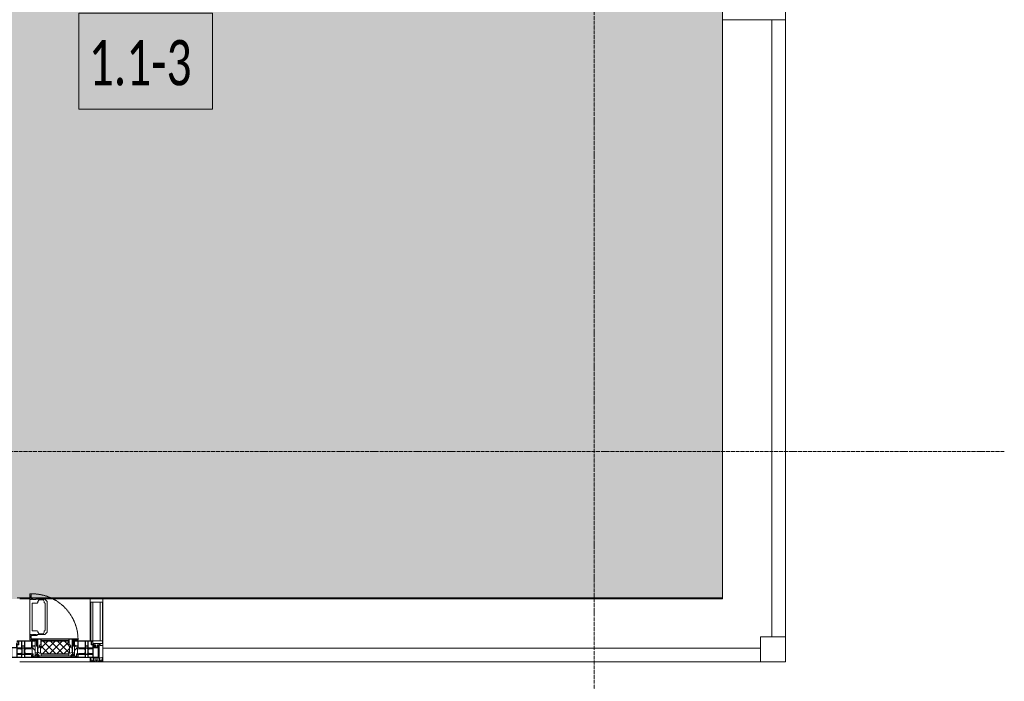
# Model space of a CAD drawing. Header units: millimetres. Extents: x -26888115 to 7466299, y -86687 to 22081.
# Tile 115 of 225: x 70838 to 74746, y -49811 to -47184. Entities that reach past the tile are written whole.
import ezdxf

# ---------------------------------------------------------------- set-up
doc = ezdxf.new("R2010")
doc.units = ezdxf.units.MM
doc.linetypes.add('-D1-02х01', pattern=[3, 2, -1])
doc.linetypes.add('-D1d1-15x02', pattern=[19, 15, -2, 0, -2])
for name, color, linetype, lineweight in [('_0', 7, 'Continuous', 13), ('A-010-A_ROOM', 7, 'Continuous', 18), ('A-214-M_CURT_WALL', 7, 'Continuous', 5), ('A-215-M_CURT_PANEL', 7, 'Continuous', 5), ('A-230-M_FLOOR', 7, 'Continuous', 5), ('A-314-M_WINDOW', 7, 'Continuous', 5), ('Z-060-M_DETAIL', 7, 'Continuous', 5), ('Оси', 7, 'Continuous', 5)]:
    doc.layers.add(name, color=color, linetype=linetype, lineweight=lineweight)
doc.styles.add('Calibri Light_2', font='Calibri light.ttf', dxfattribs={"width": 0.7, "height": 250})

# ---------------------------------------------------------------- blocks, each defined once
blk = doc.blocks.new('A_PAN_Створка - 383мм-V8-50_AS_Plan_32_Пентхаус')
at = {"layer": 'A-215-M_CURT_PANEL'}
h = blk.add_hatch(dxfattribs=at)
h.set_pattern_fill('FP_9', color=256, style=0, pattern_type=2)
h.set_pattern_definition([(225, (34800, -754.981), (14.142136, -14.142136), []), (315, (34800, -754.981), (14.142136, 14.142136), [])])
h.paths.add_polyline_path([(6.4, -31.8), (-54.5, -31.8), (-54.9, -34.1), (-57.2, -36.4), (-57.2, -60.8), (-54.6, -63.4), (-53.6, -82.7), (54.6, -81.8), (54.6, -63.4), (57.2, -60.8), (57.2, -36.4), (54.9, -34.1), (54.5, -31.8)])
at = {"layer": 'A-314-M_WINDOW'}
for p, q in [((-67.9, -17), (-171, -17)), ((-171, -17), (-171, -57)), ((-171, -18.5), (-153.5, -18.5)), ((-153.5, -18.5), (-152, -20)), ((-152, -20), (-152, -73.5)), ((-150.5, -17), (-150.5, -29.4)), ((-132.4, -18.6), (-150.5, -18.6)), ((-150.5, -29.4), (-132.4, -29.4)), ((-150.5, -33.6), (-150.5, -68)), ((-136.3, -33.6), (-150.5, -33.6)), ((-137.2, -31), (-135.8, -35)), ((-132.5, -31), (-137.2, -31)), ((-132.1, -36.8), (-135.8, -35)), ((-132.5, -31.9), (-133.4, -33.7)), ((-133.4, -33.7), (-130.1, -35.3)), ((-132.5, -31.9), (-132.5, -31)), ((-132.4, -29.4), (-132.4, -18.6)), ((-132.1, -49), (-132.1, -36.8)), ((-131, -18.2), (-131, -29.5)), ((-120.8, -18.2), (-131, -18.2)), ((-131, -29.5), (-120.8, -29.5)), ((-131, -30.9), (-131, -33)), ((-120.8, -30.9), (-131, -30.9)), ((-129.4, -34.6), (-131, -33)), ((-130.1, -35.3), (-129.4, -34.6)), ((-130.1, -35.3), (-130.1, -50.4)), ((-122.4, -34.6), (-120.8, -33)), ((-121.7, -35.3), (-122.4, -34.6)), ((-118.4, -33.7), (-121.7, -35.3)), ((-121.7, -35.3), (-121.7, -50.4)), ((-120.8, -18.2), (-120.8, -29.5)), ((-120.8, -30.9), (-120.8, -33)), ((-119.7, -36.8), (-115.9, -35)), ((-119.7, -49), (-119.7, -36.8)), ((-119.3, -18.6), (-92.5, -18.6)), ((-119.3, -29.4), (-119.3, -18.6)), ((-92.5, -29.4), (-119.3, -29.4)), ((-119.3, -31), (-114.6, -31)), ((-119.3, -31.9), (-119.3, -31)), ((-119.3, -31.9), (-118.4, -33.7)), ((-114.6, -31), (-115.9, -35)), ((-94.1, -33.5), (-115.4, -33.5)), ((-89.9, -35.1), (-94.1, -33.5)), ((-92.5, -18.6), (-92.5, -29.4)), ((-90.8, -18.5), (-90.8, -29.4)), ((-87.3, -18.5), (-90.8, -18.5)), ((-90.8, -29.4), (-85.9, -29.4)), ((-89.9, -32.5), (-89.9, -35.1)), ((-85.9, -32.5), (-89.9, -32.5)), ((-89.9, -35.1), (-89.9, -50.9)), ((-87.3, -20.4), (-87.3, -18.5)), ((-87.3, -20.4), (-87.3, -21.9)), ((-84.8, -20.4), (-87.3, -20.4)), ((-87.3, -21.9), (-85.9, -21.9)), ((-85.9, -18.2), (-85.9, -20.4)), ((-75.9, -18.2), (-85.9, -18.2)), ((-85.9, -21.9), (-85.9, -29.4)), ((-85.9, -29.4), (-85.9, -32.5)), ((-83.4, -20.4), (-84.8, -20.4)), ((-70, -33.8), (-83.4, -20.4)), ((-78, -84), (-78, -23.5)), ((-78, -23.5), (-67.9, -23.5)), ((-78, -36.8), (-70, -36.8)), ((-78, -45.6), (-78, -36.8)), ((-75.9, -21.5), (-75.9, -18.2)), ((-75.9, -21.5), (-75.9, -23.5)), ((-74.9, -21.5), (-75.9, -21.5)), ((-75.9, -23.5), (-73, -23.5)), ((-74.9, -17.9), (-74.9, -21.5)), ((-68.9, -17.9), (-74.9, -17.9)), ((-67.2, -29.3), (-73, -23.5)), ((-61.4, -23.5), (-70, -32.1)), ((-70, -32.1), (-70, -62.5)), ((-70, -36.8), (-70, -33.8)), ((-68.9, -21.5), (-68.9, -17.9)), ((-67.9, -21.5), (-68.9, -21.5)), ((67.9, -17), (-67.9, -17)), ((-61.4, -23.5), (-67.9, -17)), ((-67.9, -17), (-67.9, -23.5)), ((-67.9, -17), (67.9, -17)), ((-67.9, -21.5), (-67.9, -23.5)), ((-67.9, -23.5), (-64.6, -26.8)), ((-67.9, -23.5), (-64.6, -26.8)), ((-64.6, -26.8), (-67.2, -29.3)), ((-64.6, -26.8), (-61.4, -23.5)), ((61.4, -23.5), (-61.4, -23.5)), ((67.9, -17), (61.4, -23.5)), ((70, -32.1), (61.4, -23.5)), ((61.4, -23.5), (64.6, -26.8)), ((67.9, -23.5), (64.6, -26.8)), ((64.6, -26.8), (67.9, -23.5)), ((64.6, -26.8), (67.2, -29.3)), ((67.2, -29.3), (73, -23.5)), ((67.9, -23.5), (67.9, -17)), ((171, -17), (67.9, -17)), ((67.9, -21.5), (67.9, -23.5)), ((67.9, -21.5), (68.9, -21.5)), ((67.9, -23.5), (78, -23.5)), ((68.9, -17.9), (74.9, -17.9)), ((68.9, -21.5), (68.9, -17.9)), ((70, -33.8), (83.4, -20.4)), ((70, -62.5), (70, -32.1)), ((70, -36.8), (70, -33.8)), ((78, -36.8), (70, -36.8)), ((75.9, -23.5), (73, -23.5)), ((74.9, -17.9), (74.9, -21.5)), ((74.9, -21.5), (75.9, -21.5)), ((75.9, -18.2), (85.9, -18.2)), ((75.9, -21.5), (75.9, -18.2)), ((75.9, -21.5), (75.9, -23.5)), ((78, -23.5), (78, -84)), ((78, -45.6), (78, -36.8)), ((83.4, -20.4), (84.8, -20.4)), ((84.8, -20.4), (87.3, -20.4)), ((85.9, -18.2), (85.9, -20.4)), ((85.9, -21.9), (85.9, -29.4)), ((87.3, -21.9), (85.9, -21.9)), ((85.9, -29.4), (85.9, -32.5)), ((90.8, -29.4), (85.9, -29.4)), ((85.9, -32.5), (89.9, -32.5)), ((87.3, -18.5), (90.8, -18.5)), ((87.3, -20.4), (87.3, -18.5)), ((87.3, -20.4), (87.3, -21.9)), ((89.9, -32.5), (89.9, -35.1)), ((89.9, -35.1), (94.1, -33.5)), ((89.9, -35.1), (89.9, -50.9)), ((90.8, -18.5), (90.8, -29.4)), ((92.5, -18.6), (92.5, -29.4)), ((119.3, -18.6), (92.5, -18.6)), ((92.5, -29.4), (119.3, -29.4)), ((94.1, -33.5), (115.4, -33.5)), ((114.6, -31), (115.9, -35)), ((119.3, -31), (114.6, -31)), ((119.7, -36.8), (115.9, -35)), ((119.3, -31.9), (118.4, -33.7)), ((118.4, -33.7), (121.7, -35.3)), ((119.3, -29.4), (119.3, -18.6)), ((119.3, -31.9), (119.3, -31)), ((119.7, -49), (119.7, -36.8)), ((120.8, -18.2), (120.8, -29.5)), ((120.8, -18.2), (131, -18.2)), ((131, -29.5), (120.8, -29.5)), ((120.8, -30.9), (120.8, -33)), ((120.8, -30.9), (131, -30.9)), ((122.4, -34.6), (120.8, -33)), ((121.7, -35.3), (122.4, -34.6)), ((121.7, -35.3), (121.7, -50.4)), ((129.4, -34.6), (131, -33)), ((130.1, -35.3), (129.4, -34.6)), ((133.4, -33.7), (130.1, -35.3)), ((130.1, -35.3), (130.1, -50.4)), ((131, -18.2), (131, -29.5)), ((131, -30.9), (131, -33)), ((132.1, -36.8), (135.8, -35)), ((132.1, -49), (132.1, -36.8)), ((132.4, -18.6), (150.5, -18.6)), ((132.4, -29.4), (132.4, -18.6)), ((150.5, -29.4), (132.4, -29.4)), ((132.5, -31), (137.2, -31)), ((132.5, -31.9), (132.5, -31)), ((132.5, -31.9), (133.4, -33.7)), ((137.2, -31), (135.8, -35)), ((136.3, -33.6), (150.5, -33.6)), ((150.5, -17), (150.5, -29.4)), ((150.5, -33.6), (150.5, -68)), ((153.5, -18.5), (152, -20)), ((152, -20), (152, -73.5)), ((171, -18.5), (153.5, -18.5)), ((171, -57), (171, -17)), ((-171, -55.5), (-152, -55.5)), ((-171, -57), (-156, -57)), ((-153, -60), (-153, -73.5)), ((-153, -73.5), (-150, -73.5)), ((-136.4, -52.4), (-150.5, -52.4)), ((-150.5, -56.6), (-132.4, -56.6)), ((-150.5, -68), (-143.5, -68)), ((-150.5, -69.5), (-150.5, -73.5)), ((-145, -69.5), (-150.5, -69.5)), ((-150, -73.5), (-150, -84)), ((-145, -69.5), (-145, -79.5)), ((-143.5, -68), (-143.5, -81)), ((-137.2, -54.8), (-135.8, -50.8)), ((-132.5, -54.8), (-137.2, -54.8)), ((-132.1, -49), (-135.8, -50.8)), ((-133.4, -52), (-130.1, -50.4)), ((-132.5, -53.8), (-133.4, -52)), ((-132.5, -53.8), (-132.5, -54.8)), ((-132.4, -56.6), (-132.4, -82.5)), ((-129.4, -51.1), (-131, -52.7)), ((-131, -55.1), (-131, -52.7)), ((-120.8, -55.1), (-131, -55.1)), ((-131, -56.5), (-131, -62.6)), ((-131, -56.5), (-120.8, -56.5)), ((-120.8, -62.6), (-131, -62.6)), ((-131, -64.6), (-120.8, -64.6)), ((-131, -82.5), (-131, -64.6)), ((-130.1, -50.4), (-129.4, -51.1)), ((-121.7, -50.4), (-122.4, -51.1)), ((-122.4, -51.1), (-120.8, -52.7)), ((-118.4, -52), (-121.7, -50.4)), ((-120.8, -55.1), (-120.8, -52.7)), ((-120.8, -56.5), (-120.8, -62.6)), ((-120.8, -82.5), (-120.8, -64.6)), ((-119.7, -49), (-115.9, -50.8)), ((-119.3, -53.8), (-118.4, -52)), ((-119.3, -53.8), (-119.3, -54.8)), ((-119.3, -54.8), (-114.6, -54.8)), ((-119.3, -56.6), (-119.3, -82.5)), ((-92.5, -56.6), (-119.3, -56.6)), ((-114.6, -54.8), (-115.9, -50.8)), ((-94.1, -52.5), (-115.3, -52.5)), ((-89.9, -50.9), (-94.1, -52.5)), ((-92.5, -56.6), (-92.5, -82.5)), ((-90.8, -56.6), (-85.9, -56.6)), ((-90.8, -62.7), (-90.8, -56.6)), ((-80.4, -62.7), (-90.8, -62.7)), ((-90.8, -64.6), (-90.8, -82.5)), ((-80.1, -64.6), (-90.8, -64.6)), ((-89.9, -52.2), (-89.9, -50.9)), ((-89.9, -52.2), (-88.6, -53.5)), ((-85.9, -53.5), (-88.6, -53.5)), ((-85.9, -53.5), (-78, -45.6)), ((-85.9, -56.6), (-85.9, -53.5)), ((-80.4, -61.1), (-80.4, -62.7)), ((-78, -61.1), (-80.4, -61.1)), ((-80.1, -66.1), (-80.1, -64.6)), ((-78, -66.1), (-80.1, -66.1)), ((-78, -66.1), (-78, -61.1)), ((-70, -62.5), (-73.9, -62.5)), ((-73.9, -62.5), (-73.9, -87.5)), ((73.9, -62.5), (70, -62.5)), ((73.9, -87.5), (73.9, -62.5)), ((85.9, -53.5), (78, -45.6)), ((78, -61.1), (80.4, -61.1)), ((78, -66.1), (78, -61.1)), ((78, -66.1), (80.1, -66.1)), ((80.1, -64.6), (90.8, -64.6)), ((80.1, -66.1), (80.1, -64.6)), ((80.4, -61.1), (80.4, -62.7)), ((80.4, -62.7), (90.8, -62.7)), ((85.9, -53.5), (88.6, -53.5)), ((85.9, -56.6), (85.9, -53.5)), ((90.8, -56.6), (85.9, -56.6)), ((89.9, -52.2), (88.6, -53.5)), ((89.9, -50.9), (94.1, -52.5)), ((89.9, -52.2), (89.9, -50.9)), ((90.8, -62.7), (90.8, -56.6)), ((90.8, -64.6), (90.8, -82.5)), ((92.5, -56.6), (119.3, -56.6)), ((92.5, -56.6), (92.5, -82.5)), ((94.1, -52.5), (115.3, -52.5)), ((114.6, -54.8), (115.9, -50.8)), ((119.3, -54.8), (114.6, -54.8)), ((119.7, -49), (115.9, -50.8)), ((118.4, -52), (121.7, -50.4)), ((119.3, -53.8), (118.4, -52)), ((119.3, -53.8), (119.3, -54.8)), ((119.3, -56.6), (119.3, -82.5)), ((122.4, -51.1), (120.8, -52.7)), ((120.8, -55.1), (120.8, -52.7)), ((120.8, -55.1), (131, -55.1)), ((120.8, -56.5), (120.8, -62.6)), ((131, -56.5), (120.8, -56.5)), ((120.8, -62.6), (131, -62.6)), ((120.8, -82.5), (120.8, -64.6)), ((131, -64.6), (120.8, -64.6)), ((121.7, -50.4), (122.4, -51.1)), ((130.1, -50.4), (129.4, -51.1)), ((129.4, -51.1), (131, -52.7)), ((133.4, -52), (130.1, -50.4)), ((131, -55.1), (131, -52.7)), ((131, -56.5), (131, -62.6)), ((131, -82.5), (131, -64.6)), ((132.1, -49), (135.8, -50.8)), ((150.5, -56.6), (132.4, -56.6)), ((132.4, -56.6), (132.4, -82.5)), ((132.5, -53.8), (133.4, -52)), ((132.5, -53.8), (132.5, -54.8)), ((132.5, -54.8), (137.2, -54.8)), ((137.2, -54.8), (135.8, -50.8)), ((136.4, -52.4), (150.5, -52.4)), ((143.5, -68), (143.5, -81)), ((150.5, -68), (143.5, -68)), ((145, -69.5), (150.5, -69.5)), ((145, -69.5), (145, -79.5)), ((150, -84), (150, -73.5)), ((150, -73.5), (153, -73.5)), ((150.5, -69.5), (150.5, -73.5)), ((171, -55.5), (152, -55.5)), ((153, -73.5), (153, -60)), ((156, -57), (171, -57)), ((-150, -84), (-78, -84)), ((-148.5, -81), (-148.5, -82.5)), ((-143.5, -81), (-148.5, -81)), ((-148.5, -82.5), (-132.4, -82.5)), ((-131, -82.5), (-120.8, -82.5)), ((-119.3, -82.5), (-92.5, -82.5)), ((-73.9, -87.5), (-91.5, -87.5)), ((-91.5, -87.5), (-91.5, -92)), ((-91.5, -92), (91.5, -92)), ((-90.8, -82.5), (-79.5, -82.5)), ((-78, -84), (-85, -84)), ((-85, -84), (-85, -87.5)), ((-85, -87.5), (-78, -87.5)), ((-79.5, -80.6), (-78, -80.6)), ((-79.5, -82.5), (-79.5, -80.6)), ((-78, -87.5), (-78, -84)), ((-78, -84), (-73.9, -84)), ((73.9, -84), (78, -84)), ((91.5, -87.5), (73.9, -87.5)), ((79.5, -80.6), (78, -80.6)), ((78, -87.5), (78, -84)), ((78, -84), (85, -84)), ((78, -84), (150, -84)), ((85, -87.5), (78, -87.5)), ((79.5, -82.5), (79.5, -80.6)), ((90.8, -82.5), (79.5, -82.5)), ((85, -84), (85, -87.5)), ((91.5, -92), (91.5, -87.5)), ((119.3, -82.5), (92.5, -82.5)), ((131, -82.5), (120.8, -82.5)), ((148.5, -82.5), (132.4, -82.5)), ((143.5, -81), (148.5, -81)), ((148.5, -81), (148.5, -82.5))]:
    blk.add_line(p, q, dxfattribs=at)
for centre, start, end in [((-156, -60), 0, 90), ((156, -60), 90, 180)]:
    blk.add_arc(centre, 3, start, end, dxfattribs=at)
at = {"layer": 'A-314-M_WINDOW', "linetype": '-D1-02х01'}
blk.add_arc((91.4, -87.5), 183, 181.4091, 271.1445, dxfattribs=at)
at = {"layer": 'Z-060-M_DETAIL'}
for p, q in [((-70, -32.1), (-61.4, -23.5)), ((-70, -62.5), (-70, -32.1)), ((-67.8, -38.3), (-65.7, -37.4)), ((-67.8, -55.7), (-67.8, -38.3)), ((-65.7, -37.4), (-60.8, -34.7)), ((61.4, -23.5), (-61.4, -23.5)), ((-60.8, -34.7), (-57.3, -35.9)), ((-55.2, -33.8), (-57.3, -35.9)), ((-54.9, -34.1), (-57.2, -36.4)), ((-57.2, -36.4), (-57.2, -60.8)), ((-55.2, -33.8), (-54.8, -31.5)), ((-54.9, -25.8), (-53.9, -24.8)), ((-54.9, -29.5), (-54.9, -25.8)), ((-53.9, -30.5), (-54.9, -29.5)), ((-54.5, -31.8), (-54.9, -34.1)), ((0, -31.5), (-54.8, -31.5)), ((54.5, -31.8), (-54.5, -31.8)), ((-53.9, -24.8), (53.9, -24.8)), ((53.9, -30.5), (-53.9, -30.5)), ((0, -31.5), (54.8, -31.5)), ((54.9, -25.8), (53.9, -24.8)), ((53.9, -30.5), (54.9, -29.5)), ((54.9, -34.1), (54.5, -31.8)), ((55.2, -33.8), (54.8, -31.5)), ((54.9, -29.5), (54.9, -25.8)), ((57.2, -36.4), (54.9, -34.1)), ((55.2, -33.8), (57.3, -35.9)), ((57.2, -60.8), (57.2, -36.4)), ((60.8, -34.7), (57.3, -35.9)), ((65.7, -37.4), (60.8, -34.7)), ((70, -32.1), (61.4, -23.5)), ((67.8, -38.3), (65.7, -37.4)), ((67.8, -55.7), (67.8, -38.3)), ((70, -62.5), (70, -32.1)), ((-73.9, -62.5), (-70, -62.5)), ((-73.9, -87.5), (-73.9, -62.5)), ((-69.4, -66.5), (-73.9, -66.5)), ((-69.4, -81.5), (-69.4, -66.5)), ((-61.7, -62.5), (-67.9, -62.5)), ((-67.9, -62.5), (-67.9, -89.3)), ((-66, -56.5), (-67.8, -55.7)), ((-66, -56.5), (-62, -59.1)), ((-62, -59.1), (-60.7, -61)), ((-61.7, -64.9), (-61.7, -62.5)), ((-60.1, -67.7), (-61.7, -64.9)), ((-60.7, -61), (-57.4, -61)), ((-56.4, -67.7), (-60.1, -67.7)), ((-57.4, -61), (-54.9, -63.5)), ((-57.2, -60.8), (-54.6, -63.4)), ((-56.4, -89.4), (-56.4, -67.7)), ((-54.9, -63.5), (-54.9, -81.9)), ((-54.6, -63.4), (-54.6, -81.8)), ((54.6, -63.4), (57.2, -60.8)), ((54.6, -81.8), (54.6, -63.4)), ((57.4, -61), (54.9, -63.5)), ((54.9, -63.5), (54.9, -81.9)), ((56.4, -67.7), (60.1, -67.7)), ((56.4, -89.4), (56.4, -67.7)), ((60.7, -61), (57.4, -61)), ((60.1, -67.7), (61.7, -64.9)), ((62, -59.1), (60.7, -61)), ((61.7, -62.5), (67.9, -62.5)), ((61.7, -64.9), (61.7, -62.5)), ((66, -56.5), (62, -59.1)), ((66, -56.5), (67.8, -55.7)), ((67.9, -62.5), (67.9, -89.3)), ((69.4, -66.5), (73.9, -66.5)), ((69.4, -81.5), (69.4, -66.5)), ((73.9, -62.5), (70, -62.5)), ((73.9, -87.5), (73.9, -62.5)), ((-91.5, -87.5), (-73.9, -87.5)), ((-91.5, -92), (-91.5, -87.5)), ((-91.5, -92), (91.5, -92)), ((-83.4, -90.3), (-83.4, -87.5)), ((-83.4, -90.3), (-69.4, -90.3)), ((-73.9, -81.5), (-69.4, -81.5)), ((-69.4, -85.5), (-73.9, -85.5)), ((-69.4, -90.3), (-69.4, -85.5)), ((-67.9, -89.3), (-66.9, -90.3)), ((-66.9, -90.3), (-57.4, -90.3)), ((-57.4, -90.3), (-56.4, -89.4)), ((-54.9, -81.9), (-53.8, -83)), ((-54.9, -85.6), (-53.9, -84.6)), ((-54.9, -89.3), (-54.9, -85.6)), ((-53.9, -90.3), (-54.9, -89.3)), ((-54.6, -81.8), (-53.6, -82.7)), ((-53.9, -84.6), (53.9, -84.6)), ((53.9, -90.3), (-53.9, -90.3)), ((53.8, -83), (-53.8, -83)), ((-53.6, -82.7), (53.6, -82.7)), ((53.6, -82.7), (54.6, -81.8)), ((54.9, -81.9), (53.8, -83)), ((54.9, -85.6), (53.9, -84.6)), ((53.9, -90.3), (54.9, -89.3)), ((54.9, -89.3), (54.9, -85.6)), ((57.4, -90.3), (56.4, -89.4)), ((66.9, -90.3), (57.4, -90.3)), ((67.9, -89.3), (66.9, -90.3)), ((73.9, -81.5), (69.4, -81.5)), ((69.4, -85.5), (73.9, -85.5)), ((69.4, -90.3), (69.4, -85.5)), ((83.4, -90.3), (69.4, -90.3)), ((91.5, -87.5), (73.9, -87.5)), ((83.4, -90.3), (83.4, -87.5)), ((91.5, -92), (91.5, -87.5))]:
    blk.add_line(p, q, dxfattribs=at)
at = {"layer": 'Z-060-M_DETAIL', "color": 9, "true_color": 0xc8c8c8}
for p, q in [((39.7, -109), (31.1, -117.6)), ((70.1, -109), (39.7, -109)), ((45, -113.3), (42.3, -118.2)), ((45.9, -111.2), (45, -113.3)), ((63.3, -111.2), (45.9, -111.2)), ((64.1, -113), (63.3, -111.2)), ((64.1, -113), (66.7, -117)), ((66.7, -117), (68.6, -118.3)), ((70.1, -105.1), (70.1, -109)), ((95.1, -105.1), (70.1, -105.1)), ((74.1, -109.6), (74.1, -105.1)), ((89.1, -109.6), (74.1, -109.6)), ((89.1, -105.1), (89.1, -109.6)), ((93.1, -109.6), (93.1, -105.1)), ((97.9, -109.6), (93.1, -109.6)), ((95.1, -87.5), (95.1, -105.1)), ((99.6, -87.5), (95.1, -87.5)), ((97.9, -95.6), (95.1, -95.6)), ((97.9, -95.6), (97.9, -109.6)), ((99.6, -270.5), (99.6, -87.5)), ((31.1, -117.6), (31.1, -240.4)), ((41.4, -123.8), (39.1, -124.2)), ((39.1, -179), (39.1, -124.2)), ((41.4, -123.8), (43.5, -121.7)), ((42.3, -118.2), (43.5, -121.7)), ((68.6, -118.3), (68.6, -121.6)), ((68.6, -121.6), (71.1, -124.1)), ((71.1, -124.1), (89.5, -124.1)), ((89.5, -124.1), (90.6, -125.2)), ((90.6, -125.2), (90.6, -232.8)), ((39.1, -179), (39.1, -233.8)), ((41.4, -234.2), (39.1, -233.8)), ((41.4, -234.2), (43.5, -236.3)), ((68.6, -236.4), (71.1, -233.9)), ((71.1, -233.9), (89.5, -233.9)), ((89.5, -233.9), (90.6, -232.8)), ((39.7, -249), (31.1, -240.4)), ((70.1, -249), (39.7, -249)), ((42.3, -239.8), (43.5, -236.3)), ((45, -244.7), (42.3, -239.8)), ((45.9, -246.8), (45, -244.7)), ((63.3, -246.8), (45.9, -246.8)), ((64.1, -245), (63.3, -246.8)), ((64.1, -245), (66.7, -241)), ((66.7, -241), (68.6, -239.7)), ((68.6, -239.7), (68.6, -236.4)), ((70.1, -252.9), (70.1, -249)), ((95.1, -252.9), (70.1, -252.9)), ((74.1, -248.4), (74.1, -252.9)), ((89.1, -248.4), (74.1, -248.4)), ((89.1, -252.9), (89.1, -248.4)), ((93.1, -248.4), (93.1, -252.9)), ((97.9, -248.4), (93.1, -248.4)), ((95.1, -270.5), (95.1, -252.9)), ((97.9, -262.4), (95.1, -262.4)), ((99.6, -270.5), (95.1, -270.5)), ((97.9, -262.4), (97.9, -248.4))]:
    blk.add_line(p, q, dxfattribs=at)
blk = doc.blocks.new('Quad Corner Mullion - Q_0_100_-50-4298823-50_AS_Plan_32_Пентхаус')
at = {"layer": 'A-214-M_CURT_WALL', "lineweight": 9}
for p, q in [((-100, -100), (-100, 0)), ((-100, 0), (0, 0)), ((0, 0), (0, -100)), ((0, -100), (-100, -100))]:
    blk.add_line(p, q, dxfattribs=at)
blk = doc.blocks.new('System Panel - A_PAN_Glass-5695239-50_AS_Plan_32_Пентхаус')
at = {"layer": 'A-215-M_CURT_PANEL'}
for p, q in [((1305, 55), (-1305, 55)), ((-1305, 55), (-1305, 0)), ((1305, 0), (1305, 55)), ((-1305, 0), (1305, 0))]:
    blk.add_line(p, q, dxfattribs=at)
blk = doc.blocks.new('Rectangular Mullion - R_StandardFrame_50Wx250H-5696039-50_AS_Plan_32_Пентхаус')
at = {"layer": 'A-214-M_CURT_WALL'}
blk.add_line((37450, -505), (34990, -505), dxfattribs=at)
blk = doc.blocks.new('Rectangular Mullion - 50Wx250H-V10-50_AS_Plan_32_Пентхаус')
at = {"layer": 'Z-060-M_DETAIL'}
for p, q in [((-25, 84), (-25, 250)), ((-25, 250), (0, 250)), ((-23, 237.3), (0, 237.3)), ((-23, 237.3), (-23, 84)), ((-14.9, 84), (-14.9, 237.3)), ((25, 250), (0, 250)), ((23, 237.3), (0, 237.3)), ((14.9, 84), (14.9, 237.3)), ((23, 237.3), (23, 73.6)), ((25, 65.2), (25, 250)), ((0, 84), (-15, 84)), ((0, 84), (23, 84)), ((-0.5, 73.6), (-15, 73.6)), ((-10, 71.3), (-12, 71.3)), ((-10, 57.4), (-10, 71.3)), ((-7, 65.2), (-5.9, 67.3)), ((-7, 65.2), (-7, 57)), ((-4.1, 67.3), (-5.9, 67.3)), ((-4.1, 67.3), (-2.9, 65.1)), ((-2.9, 65.1), (-2.9, 57)), ((0.5, 73.6), (23, 73.6)), ((4.1, 67.3), (2.9, 65.1)), ((2.9, 65.1), (2.9, 57)), ((4.1, 67.3), (5.9, 67.3)), ((7, 65.2), (5.9, 67.3)), ((7, 65.2), (7, 54.7)), ((8.7, 53), (7, 54.7)), ((8.7, 53), (10, 53)), ((10, 71.3), (14, 71.3)), ((10, 53), (10, 71.3)), ((10, 53), (10, 17)), ((14, 71.3), (14, 65.2)), ((14, 65.2), (25, 65.2)), ((-23.8, 14.6), (-25, 14.2)), ((-25, 0), (-25, 14.2)), ((-23.8, 17), (-23.8, 14.6)), ((-22.5, 10.6), (-23.8, 14.6)), ((-22.5, 10.6), (-23.7, 9.9)), ((-23.7, 1.3), (-23.7, 9.9)), ((-23.7, 1.3), (-11.8, 1.3)), ((-23.2, 10.2), (-22.5, 8)), ((-22.5, 8), (-22.5, 4.5)), ((-21.3, 4.5), (-22.5, 4.5)), ((-22.3, 17), (-22.3, 16)), ((-22.3, 16), (-21.3, 16)), ((-19.9, 17), (-21.3, 16)), ((-21.3, 4.5), (-21.3, 6.5)), ((-21.3, 6.5), (-14.2, 6.5)), ((-7.4, 16.6), (-18.4, 16.6)), ((-14.2, 6.5), (-14.2, 4.5)), ((-13.2, 4.5), (-14.2, 4.5)), ((-13.2, 4.5), (-12.2, 7.2)), ((-12.7, 7.6), (-11.3, 11.4)), ((-12.7, 7.6), (-11.8, 6.9)), ((-12.2, 9), (-12.2, 14.8)), ((-12.2, 14.8), (0, 14.8)), ((-11.8, 1.3), (-11.8, 6.9)), ((-10.5, 11.2), (-11.3, 11.4)), ((-10.5, 1.5), (-10.5, 11.2)), ((-4.8, 1.5), (-10.5, 1.5)), ((0, 8), (-4.8, 8)), ((-4.8, 1.5), (-4.8, 8)), ((-2.6, 16.8), (0, 16.8)), ((2.6, 16.8), (0, 16.8)), ((0, 14.8), (0, 16.8)), ((0, 14.8), (0, 16.8)), ((12.2, 14.8), (0, 14.8)), ((0, 0), (0, 8)), ((0, 8), (4.8, 8)), ((0, 0), (0, 8)), ((4.8, 1.5), (4.8, 8)), ((4.8, 1.5), (10.5, 1.5)), ((8.5, 23), (6, 25.5)), ((6, 18), (7.4, 18)), ((7.4, 18), (7.4, 16.6)), ((7.4, 16.6), (18.4, 16.6)), ((7.5, 18.5), (8.5, 18.5)), ((7.5, 17), (7.5, 18.5)), ((10, 17), (7.5, 17)), ((8.5, 18.5), (8.5, 23)), ((10.5, 11.2), (11.3, 11.4)), ((10.5, 1.5), (10.5, 11.2)), ((12.7, 7.6), (11.3, 11.4)), ((12.7, 7.6), (11.8, 6.9)), ((11.8, 1.3), (11.8, 6.9)), ((23.7, 1.3), (11.8, 1.3)), ((12.2, 9), (12.2, 14.8)), ((13.2, 4.5), (12.2, 7.2)), ((13.2, 4.5), (14.2, 4.5)), ((21.3, 6.5), (14.2, 6.5)), ((14.2, 6.5), (14.2, 4.5)), ((18.4, 16.6), (19, 17.6)), ((19, 17.6), (21.3, 16)), ((22.3, 16), (21.3, 16)), ((21.3, 4.5), (21.3, 6.5)), ((21.3, 4.5), (22.5, 4.5)), ((22.3, 17), (22.3, 16)), ((22.3, 17), (23.8, 17)), ((22.5, 10.6), (23.8, 14.6)), ((22.5, 10.6), (23.7, 9.9)), ((23.2, 10.2), (22.5, 8)), ((22.5, 8), (22.5, 4.5)), ((23.7, 1.3), (23.7, 9.9)), ((23.8, 17), (23.8, 14.6)), ((23.8, 14.6), (25, 14.2)), ((25, 0), (25, 14.2)), ((-25, 0), (0, 0)), ((25, 0), (0, 0))]:
    blk.add_line(p, q, dxfattribs=at)
for centre, start, end in [((-0.5, 73.1), 360, 90), ((0.5, 73.1), 90, 180)]:
    blk.add_arc(centre, 0.5, start, end, dxfattribs=at)
blk = doc.blocks.new('Rectangular Mullion - R_StandardFrame_50Wx250H-V11-50_AS_Plan_32_Пентхаус')
at = {"layer": 'A-214-M_CURT_WALL', "lineweight": 9}
for p, q in [((-25, -17), (-25, 0)), ((-25, 0), (25, 0)), ((25, 0), (25, -250)), ((-25, -250), (-25, -84)), ((25, -250), (-25, -250))]:
    blk.add_line(p, q, dxfattribs=at)
blk = doc.blocks.new('Rectangular Mullion - R_StandardFrame_50Wx250H-3725450-50_AS_Plan_32_Пентхаус')
at = {"layer": 'A-214-M_CURT_WALL'}
for p, q in [((22260, -505), (22300.4, -505)), ((22329.9, -505), (22540, -505)), ((22260, -755), (22540, -755))]:
    blk.add_line(p, q, dxfattribs=at)
blk = doc.blocks.new('System Panel - A_PAN_Glass-4393240-50_AS_Plan_32_Пентхаус')
at = {"layer": 'A-215-M_CURT_PANEL'}
for p, q in [((1225, 0), (-1225, 0)), ((-1225, 0), (-1225, -55)), ((1225, -55), (1225, 0)), ((-1225, -55), (1225, -55))]:
    blk.add_line(p, q, dxfattribs=at)
blk = doc.blocks.new('Rectangular Mullion - R_StandardFrame_50Wx250H-5696040-50_AS_Plan_32_Пентхаус')
at = {"layer": 'A-214-M_CURT_WALL'}
blk.add_line((37450, -505), (37450, 1795), dxfattribs=at)
blk = doc.blocks.new('Rectangular Mullion - R_StandardFrame_50Wx250H-4320939-50_AS_Plan_32_Пентхаус')
at = {"layer": 'A-214-M_CURT_WALL', "lineweight": 9}
for p, q in [((-25, 0), (-25, 250)), ((-25, 250), (25, 250)), ((25, 250), (25, 0)), ((25, 0), (-25, 0))]:
    blk.add_line(p, q, dxfattribs=at)
blk = doc.blocks.new('RST_AR_KMN_R22_B1_FCD_rvt-1-50_AS_Plan_32_Пентхаус')
at = {"layer": 'A-214-M_CURT_WALL', "lineweight": 5, "extrusion": (0, 0, -1)}
for name, p, rotation in [('Rectangular Mullion - R_StandardFrame_50Wx250H-4320939-50_AS_Plan_32_Пентхаус', (-37700, 1820), 270), ('Rectangular Mullion - R_StandardFrame_50Wx250H-V11-50_AS_Plan_32_Пентхаус', (-34965, -755), 180), ('Quad Corner Mullion - Q_0_100_-50-4298823-50_AS_Plan_32_Пентхаус', (-37700, -755), 180)]:
    blk.add_blockref(name, p, dxfattribs=dict(at, rotation=rotation))
at = {"layer": 'A-214-M_CURT_WALL', "lineweight": 5}
for name, p in [('Rectangular Mullion - R_StandardFrame_50Wx250H-5696040-50_AS_Plan_32_Пентхаус', (0, 0)), ('Rectangular Mullion - R_StandardFrame_50Wx250H-3725450-50_AS_Plan_32_Пентхаус', (12400, 0)), ('Rectangular Mullion - 50Wx250H-V10-50_AS_Plan_32_Пентхаус', (34965, -755)), ('Rectangular Mullion - R_StandardFrame_50Wx250H-5696039-50_AS_Plan_32_Пентхаус', (0, 0))]:
    blk.add_blockref(name, p, dxfattribs=at)
at = {"layer": 'A-215-M_CURT_PANEL', "lineweight": 5}
for name, p, rotation in [('System Panel - A_PAN_Glass-4393240-50_AS_Plan_32_Пентхаус', (37700, 570), 270), ('A_PAN_Створка - 383мм-V8-50_AS_Plan_32_Пентхаус', (34800, -755), 180)]:
    blk.add_blockref(name, p, dxfattribs=dict(at, rotation=rotation))
blk.add_blockref('System Panel - A_PAN_Glass-5695239-50_AS_Plan_32_Пентхаус', (36295, -755), dxfattribs=at)

msp = doc.modelspace()

# ---------------------------------------------------------------- hatches: boundary and pattern name
at = {"layer": '_0', "transparency": 33554534}
h = msp.add_hatch(color=252, dxfattribs=at)
h.dxf.hatch_style = 1
h.paths.add_polyline_path([(35678, -49484.4), (73628, -49484.4), (73628, -19534.4), (35678, -19534.4)])
h.paths.add_polyline_path([(44578, -40979.4), (44578, -34929.4), (49428, -34929.4), (49428, -36429.4), (51078, -36429.4), (51078, -30029.4), (49428, -30029.4), (49428, -30823.8), (44578, -30823.8), (44578, -28029.4), (64728, -28029.4), (64728, -32969.4), (62778, -32969.4), (62778, -31029.4), (59878, -31029.4), (59878, -30029.4), (58578, -30029.4), (58578, -38979.4), (64728, -38979.4), (64728, -40979.4)], flags=16)

# ---------------------------------------------------------------- linework, layer by layer
at = {"layer": 'A-010-A_ROOM', "lineweight": 5, "flags": 128}
msp.add_lwpolyline([(71072.1, -47158.9), (71603.1, -47158.9), (71603.1, -47539.9), (71072.1, -47539.9)], close=True, dxfattribs=at)
at = {"layer": 'A-230-M_FLOOR'}
for p, q in [((70828, -49479.4), (70878.4, -49479.4)), ((70882.9, -49479.4), (73628, -49479.4))]:
    msp.add_line(p, q, dxfattribs=at)
at = {"layer": 'Оси', "linetype": '-D1d1-15x02'}
for p, q in [((73118, -51768.8), (73118, -18492.1)), ((32615.2, -48899.4), (74746.1, -48899.4))]:
    msp.add_line(p, q, dxfattribs=at)

# ---------------------------------------------------------------- block references
at = {"lineweight": 5}
msp.add_blockref('RST_AR_KMN_R22_B1_FCD_rvt-1-50_AS_Plan_32_Пентхаус', (36178, -48979.4), dxfattribs=at)

# ---------------------------------------------------------------- texts
at = {"layer": 'A-010-A_ROOM', "lineweight": 5, "insert": (71111.9, -47265.1), "char_height": 180, "width": 577.215, "attachment_point": 1, "style": 'Calibri Light_2'}
msp.add_mtext('1.1-3 ', dxfattribs=at)

doc.saveas('drawing.dxf')
